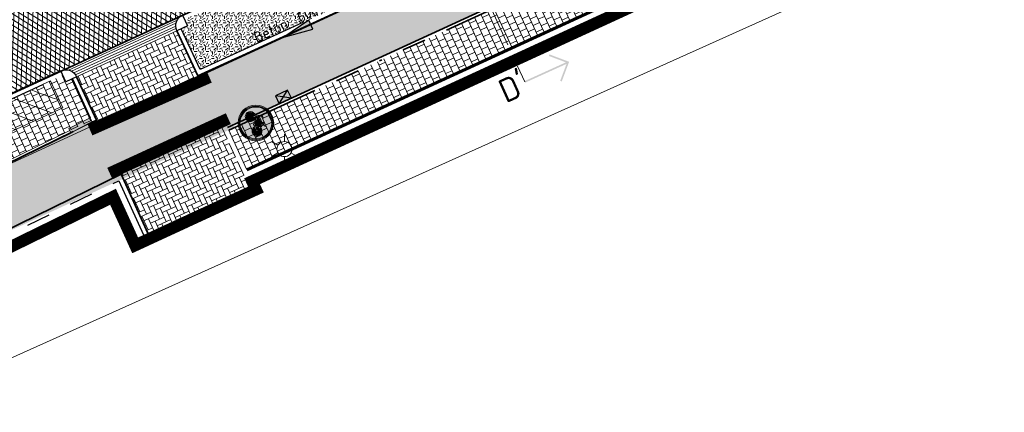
# Model space of a CAD drawing. Header units: metres. Extents: x 195696 to 514079, y 327475 to 328989.
# Tile 69 of 256: x 195981 to 196023, y 327633 to 327649. Entities that reach past the tile are written whole.
import ezdxf
from ezdxf.enums import TextEntityAlignment as Align

# ---------------------------------------------------------------- set-up
doc = ezdxf.new("R2010")
doc.units = ezdxf.units.M
for name, pattern in [('11strp', [2, 1, -1]), ('CENTER2', [1.125, 0.75, -0.125, 0.125, -0.125]), ('VH-RIJWIELPADBAND', [20, 8, -2, 2, -2, 0, -2, 2, -2]), ('VH-TROTTOIRBAND_180-200', [20, 10, -2, 2, -2, 2, -2]), ('XX-CENTER', [8, 5, -1, 1, -1])]:
    doc.linetypes.add(name, pattern=pattern)
for name, color, linetype, lineweight in [('B-WE-OV-ARMATUUR-S-250', 7, 'Continuous', 18), ('B-WE-RI-GWA-G', 30, 'Continuous', 18), ('B-WE-RI-GWA_MATERIAAL-DIAMETER-BOB-STROOMRICHTING-S', 252, 'Continuous', 25), ('mk-nw-11streep 0.10', 7, '11strp', 35), ('N-WE-GR-GRAS-A-250', 62, 'Continuous', 18), ('N-WE-GW-ONTGRAVINGSVAK-vak 5-A-250', 82, 'Continuous', 18), ('N-WE-KG-WERKGRENS-200-G', 14, 'CENTER2', 35), ('N-WE-RI-HWA_KOLK_STRAATKOLK-S-250', 150, 'Continuous', 25), ('N-WE-VH-GESLOTENVERHARDING-A-200', 252, 'Continuous', 18), ('N-WE-VH-KANTOPSLUITING_ELEMENT_HOEKSTUK-S', 7, 'Continuous', 25), ('N-WE-VH-KANTOPSLUITING_OPSLUITBAND_100X200-G', 5, 'Continuous', 13), ('N-WE-VH-KANTOPSLUITING_OPSLUITBAND_60X200-G', 5, 'Continuous', 35), ('N-WE-VH-KANTOPSLUITING_RIJWIELPADBAND_40 120_250-G', 1, 'VH-RIJWIELPADBAND', 35), ('N-WE-VH-KANTOPSLUITING_TROTTOIRBAND_180 200_250-G', 6, 'VH-TROTTOIRBAND_180-200', 25), ('N-WE-VH-KANTOPSLUITING_TROTTOIRBAND_180 200_250_EINDVERLOOPBAND-S', 6, 'Continuous', 25), ('N-WE-VH-KANTOPSLUITING_VOORKANTBAND-G', 2, 'Continuous', 35), ('N-WE-VH-KANTVERHARDING-G', 5, 'Continuous', 35), ('N-WE-VH-KANTVERHARDING_STREKLAAG-G', 5, 'Continuous', 18), ('N-WE-VH-OPENVERHARDING_BETONSTRAATSTEEN_GRIJS-A', 252, 'Continuous', 18), ('N-WE-VH-OPENVERHARDING_BETONSTRAATSTEEN_ROOD-A', 13, 'Continuous', 18), ('N-WE-VH-TEGEL-A', 252, 'Continuous', 18), ('N-WE-VH-TEGEL_ANTRACIET-A-200', 250, 'Continuous', 18), ('N-WE-VH-VERKANTING-1OOR-S', 7, 'Continuous', 25), ('N-WE-VW-VERKEERSTEKEN_BORD_G-S-200', 7, 'Continuous', 25), ('X-XX-AL-VERWIJZING-S-250', 7, 'Continuous', 18), ('X-XX-AL-VERWIJZING_DOORSNEDE-G', 7, 'XX-CENTER', 18)]:
    doc.layers.add(name, color=color, linetype=linetype, lineweight=lineweight)
doc.styles.add('NLCS-ISO', font='NLCS-ISO.ttf')

# ---------------------------------------------------------------- blocks, each defined once
blk = doc.blocks.new('SRI-KOLK_STRAAT-SO')
h = blk.add_hatch(color=256)
h.dxf.hatch_style = 1
h.paths.add_polyline_path([(-1.125, 1.5), (-1.125, -1.110223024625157e-16), (1.110223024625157e-16, 0.7499999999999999)])
h.paths.add_polyline_path([(1.125, 1.5), (1.110223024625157e-16, 0.7499999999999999), (1.125, -1.110223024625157e-16)])
for p, q in [((-1.125, 0), (1.125, 1.5)), ((1.125, 0), (-1.125, 1.5))]:
    blk.add_line(p, q)
blk.add_lwpolyline([(-1.125, 0), (1.125, 0), (1.125, 1.5), (-1.125, 1.5)], close=True)
blk = doc.blocks.new('*U117')
blk.add_solid([(-1.280578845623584, 0), (-1.280578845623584, 0.4500000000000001), (1.219421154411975, 0)])
blk = doc.blocks.new('*U189')
at = {"ltscale": 0.1}
blk.add_hatch(color=256, dxfattribs=at).paths.add_polyline_path([(-2.500000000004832, 0), (2.500000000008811, -0.8333333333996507), (2.500000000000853, 0.8333333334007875)])
at = {"ltscale": 0.1, "flags": 128}
blk.add_lwpolyline([(-2.500000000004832, 0), (2.500000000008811, -0.8333333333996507), (2.500000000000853, 0.8333333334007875)], close=True, dxfattribs=at)
at = {"ltscale": 0.1, "style": 'NLCS-ISO'}
for tag, p in [('MAT', (-1, 0.5000000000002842)), ('BOBL', (-86.71155255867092, -3.239999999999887))]:
    blk.add_attdef(tag, text='', height=1.8, dxfattribs=at).set_placement(p, align=Align.BOTTOM_RIGHT)
for tag, p in [('DIA', (1, 0.5000000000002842)), ('BOBR', (92.60996309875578, -3.24))]:
    blk.add_attdef(tag, text='', height=1.8, dxfattribs=at).set_placement(p, align=Align.BOTTOM_LEFT)
blk.add_attdef('JVA', text='', height=1.8, dxfattribs=at).set_placement((0, -0.9999999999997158), align=Align.TOP_CENTER)
blk = doc.blocks.new('SVH-TROTTOIRBAND EINDVERLOOPBAND_180 200X250_200X120_LINKS_L1000_HD-MM')
at = {"linetype": 'Continuous', "lineweight": 18, "true_color": 0x939598}
h = blk.add_hatch(color=252, dxfattribs=at)
h.dxf.hatch_style = 1
h.paths.add_polyline_path([(-1000, 0), (0, 0), (0, 200), (-1000, 200)])
at = {"linetype": 'Continuous', "lineweight": 18}
for p in [(-900, 0), (0, 20)]:
    blk.add_line(p, (-100, 20), dxfattribs=at)
blk.add_lwpolyline([(-1000, 0), (0, 0), (0, 200), (-1000, 200)], close=True, dxfattribs=at)
blk = doc.blocks.new('SOV-ARMATUUR-SO')
for p, q in [((8.349587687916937e-10, 1.265625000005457), (1.669846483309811e-09, 2.53125000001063)), ((-1.096064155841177, 0.6328125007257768), (-2.192125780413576, 1.265625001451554)), ((1.096064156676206, 0.6328124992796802), (2.192125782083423, 1.26562499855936)), ((-1.096064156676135, -0.6328124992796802), (-2.192125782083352, -1.26562499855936)), ((-8.349587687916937e-10, -1.265625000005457), (-1.669775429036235e-09, -2.53125000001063)), ((1.096064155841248, -0.6328125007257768), (2.192125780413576, -1.265625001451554))]:
    blk.add_line(p, q)
blk.add_circle((0, 0), 1.265625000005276)
at = {"style": 'NLCS-ISO'}
blk.add_attdef('TYPE', text='', height=1.75, dxfattribs=at).set_placement((0.1052451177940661, 3.816837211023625), align=Align.MIDDLE_CENTER)
blk = doc.blocks.new('SAL-VERWIJZING_AANZICHT_RECHTS-SO')
h = blk.add_hatch(color=256)
h.dxf.hatch_style = 1
h.paths.add_polyline_path([(10.24748737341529, 1.170680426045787e-15), (7.123743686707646, 3.123743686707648), (6.876256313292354, 2.876256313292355), (9.57751262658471, 0.1750000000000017), (3.214697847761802e-17, 0.175), (-3.214697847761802e-17, -0.175), (9.577512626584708, -0.1749999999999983), (6.876256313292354, -2.876256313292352), (7.123743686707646, -3.123743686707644)])
at = {"lineweight": 50, "style": 'NLCS-ISO'}
blk.add_attdef('...', text='', height=5, dxfattribs=at).set_placement((0, 0), align=Align.MIDDLE_RIGHT)
blk = doc.blocks.new('SVH-KANTOPSLUITING_HOEKBLOK_180 200_R50')
at = {"flags": 128}
blk.add_lwpolyline([(0, 0), (0.5, 5.820766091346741e-11), (0.5, -0.5, -0.4142135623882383)], format="xyb", close=True, dxfattribs=at)
blk = doc.blocks.new('N-SVW-VERKEERSTEKEN_BORD_G11-SO')
at = {"true_color": 0x007dc8}
h = blk.add_hatch(color=152, dxfattribs=at)
h.dxf.hatch_style = 1
h.paths.add_polyline_path([(-2.682239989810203, 2.325529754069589), (-2.833352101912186, 2.456545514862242, 0.1804943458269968), (-3.75, 0, 0.4142135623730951), (0, -3.75), (0, -3.55, -0.4142135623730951), (-3.55, 0, -0.1804943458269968)])
at = {"true_color": 0xffffff}
h = blk.add_hatch(color=7, dxfattribs=at)
h.dxf.hatch_style = 1
h.paths.add_polyline_path([(-3.35, 0, -0.1804943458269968), (-2.531127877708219, 2.194513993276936), (-2.682239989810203, 2.325529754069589, 0.1804943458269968), (-3.55, 0, 0.4142135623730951), (0, -3.55), (0, -3.35, -0.4142135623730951)])
at = {"true_color": 0x007dc8}
h = blk.add_hatch(color=152, dxfattribs=at)
h.dxf.hatch_style = 1
h.paths.add_polyline_path([(3.35, 0, 1), (-3.35, 0, 1)])
h.paths.add_polyline_path([(0.1171692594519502, -0.6154226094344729), (-1.138563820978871, 0.7746088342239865), (-1.249145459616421, 0.4508016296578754, -0.4274709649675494), (-0.7752836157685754, -1.010778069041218, -0.4733002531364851), (-2.380733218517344, -1.323320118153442, -0.7942654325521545), (-1.454465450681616, 0.5297931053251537), (-1.07538349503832, 1.611764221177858, -0.3343475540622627), (-0.7199062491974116, 1.879967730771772), (-0.4040523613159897, 1.880296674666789), (-0.4040523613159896, 1.659197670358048), (-0.68049038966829, 1.659197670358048, 0.3458606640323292), (-0.8541774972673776, 1.553720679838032), (-0.9806130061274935, 1.216871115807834), (0.8516807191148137, 1.216871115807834), (0.9543889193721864, 1.438034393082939), (0.6384872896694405, 1.438034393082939, -1), (0.6384872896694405, 1.659197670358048), (1.451925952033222, 1.659197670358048), (1.451925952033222, 1.438034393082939), (1.191299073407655, 1.438034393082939), (1.017569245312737, 1.051046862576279), (1.309754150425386, 0.4824239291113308, -0.3180092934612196), (2.498367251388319, 0.1682784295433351, -0.476174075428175), (2.185969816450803, -1.43707551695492, -0.5293484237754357), (0.6226761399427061, -0.6154226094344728)], flags=16)
h.paths.add_polyline_path([(0.1487915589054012, -0.323173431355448), (-1.043793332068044, 1.003677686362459), (0.7490367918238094, 1.003677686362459)], flags=0)
h.paths.add_polyline_path([(0.3541436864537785, -0.3942593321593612), (0.8991141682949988, 0.7983255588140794), (1.112307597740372, 0.3876213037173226, 0.2341669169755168), (0.6226761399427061, -0.3942593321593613)], flags=0)
h.paths.add_polyline_path([(-1.174550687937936, -1.151357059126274, -0.6326380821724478), (-2.544374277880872, -0.5048088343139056, -0.4799026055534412), (-1.533456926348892, 0.3086298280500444), (-1.809894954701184, -0.473250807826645, 1.053204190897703), (-1.596637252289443, -0.5364311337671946), (-1.328104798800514, 0.2375439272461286, -0.5422541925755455)], flags=0)
h.paths.add_polyline_path([(0.8516807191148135, -0.6154226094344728), (1.696741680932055, -0.6154226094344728, 0.566150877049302), (1.791544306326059, -0.4574396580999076), (1.412462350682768, 0.2849773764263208, -0.5642606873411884), (2.50826544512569, -0.6325150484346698, -0.3964878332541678), (1.602684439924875, -1.338434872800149, -0.3501344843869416)], flags=0)
h.paths.add_polyline_path([(0.8516807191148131, -0.3942593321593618, -0.2160576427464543), (1.215015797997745, 0.1822691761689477), (1.515106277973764, -0.3942593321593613)], flags=0)
h = blk.add_hatch(color=152, dxfattribs=at)
h.dxf.hatch_style = 1
h.paths.add_polyline_path([(3.356918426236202, 1.154815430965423), (3.546040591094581, 1.219875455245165, 0.5778775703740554), (-2.833352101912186, 2.456545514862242), (-2.682239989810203, 2.325529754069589, -0.5778775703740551)])
at = {"true_color": 0xffffff}
h = blk.add_hatch(color=7, dxfattribs=at)
h.dxf.hatch_style = 1
h.paths.add_polyline_path([(-2.682239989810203, 2.325529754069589), (-2.531127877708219, 2.194513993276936, -0.5778775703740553), (3.167796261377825, 1.089755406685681), (3.356918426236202, 1.154815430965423, 0.5778775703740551)])
h = blk.add_hatch(color=7, dxfattribs=at)
h.dxf.hatch_style = 1
h.paths.add_polyline_path([(1.017569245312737, 1.051046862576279), (1.191299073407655, 1.438034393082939), (1.451925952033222, 1.438034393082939), (1.451925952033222, 1.659197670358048), (0.6384872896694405, 1.659197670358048, 1), (0.6384872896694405, 1.438034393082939), (0.9543889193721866, 1.438034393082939), (0.8516807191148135, 1.216871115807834), (-0.9806130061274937, 1.216871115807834), (-0.8541774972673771, 1.553720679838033, -0.3458606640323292), (-0.680490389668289, 1.659197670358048), (-0.4040523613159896, 1.659197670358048), (-0.4040523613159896, 1.880296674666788), (-0.7199062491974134, 1.879967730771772, 0.3343475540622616), (-1.075383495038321, 1.611764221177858), (-1.454465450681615, 0.5297931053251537, 0.7942654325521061), (-2.380733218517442, -1.323320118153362, 0.4733002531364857), (-0.7752836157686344, -1.010778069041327, 0.427470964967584), (-1.249145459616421, 0.4508016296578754), (-1.138563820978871, 0.7746088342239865), (0.1171692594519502, -0.6154226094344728), (0.6226761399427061, -0.6154226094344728, 0.5293484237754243), (2.18596981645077, -1.437075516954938, 0.4761740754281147), (2.498367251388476, 0.1682784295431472, 0.3180092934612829), (1.309754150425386, 0.4824239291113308)])
h.paths.add_polyline_path([(-1.043793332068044, 1.003677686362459), (0.7490367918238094, 1.003677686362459), (0.1487915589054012, -0.323173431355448)], flags=16)
h.paths.add_polyline_path([(-1.328104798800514, 0.2375439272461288, -0.5422541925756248), (-1.174550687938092, -1.151357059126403, -0.6326380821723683), (-2.544374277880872, -0.5048088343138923, -0.479902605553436), (-1.533456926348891, 0.3086298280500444), (-1.809894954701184, -0.473250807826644, 1.053204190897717), (-1.596637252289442, -0.5364311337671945)], flags=16)
h.paths.add_polyline_path([(0.8991141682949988, 0.7983255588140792), (1.112307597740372, 0.3876213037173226, 0.2341669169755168), (0.6226761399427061, -0.3942593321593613), (0.3541436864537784, -0.3942593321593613)], flags=16)
h.paths.add_polyline_path([(1.215015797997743, 0.1822691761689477), (1.515106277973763, -0.3942593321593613), (0.8516807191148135, -0.3942593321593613, -0.2160576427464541)], flags=16)
h.paths.add_polyline_path([(0.8516807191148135, -0.6154226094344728), (1.696741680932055, -0.6154226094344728, 0.566150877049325), (1.791544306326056, -0.4574396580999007), (1.412462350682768, 0.2849773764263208, -0.5642606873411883), (2.50826544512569, -0.6325150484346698, -0.3964878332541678), (1.602684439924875, -1.338434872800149, -0.3501344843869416)], flags=16)
at = {"true_color": 0x007dc8}
h = blk.add_hatch(color=152, dxfattribs=at)
h.dxf.hatch_style = 1
h.paths.add_polyline_path([(-1.328104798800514, 0.2375439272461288), (-1.596637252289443, -0.5364311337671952, -1.053204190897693), (-1.809894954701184, -0.4732508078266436), (-1.533456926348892, 0.3086298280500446, 0.4799026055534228), (-2.544374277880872, -0.5048088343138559, 0.6326380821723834), (-1.174550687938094, -1.151357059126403, 0.5422541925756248)])
h = blk.add_hatch(color=152, dxfattribs=at)
h.dxf.hatch_style = 1
h.paths.add_polyline_path([(0.7490367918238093, 1.003677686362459), (-1.043793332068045, 1.003677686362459), (0.1487915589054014, -0.323173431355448)])
h = blk.add_hatch(color=152, dxfattribs=at)
h.dxf.hatch_style = 1
h.paths.add_polyline_path([(3.75, 0, 0.08302223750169), (3.546040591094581, 1.219875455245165), (3.356918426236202, 1.154815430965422, -0.08302223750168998), (3.55, 0, -0.4142135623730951), (0, -3.55), (0, -3.75, 0.4142135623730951)])
at = {"true_color": 0xffffff}
h = blk.add_hatch(color=7, dxfattribs=at)
h.dxf.hatch_style = 1
h.paths.add_polyline_path([(3.356918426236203, 1.154815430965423), (3.167796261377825, 1.08975540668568, -0.08302223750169), (3.35, 0, -0.4142135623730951), (0, -3.35), (0, -3.55, 0.4142135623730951), (3.55, 0, 0.08302223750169)])
at = {"true_color": 0x007dc8}
h = blk.add_hatch(color=152, dxfattribs=at)
h.dxf.hatch_style = 1
h.paths.add_polyline_path([(1.112307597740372, 0.3876213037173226), (0.8991141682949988, 0.798325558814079), (0.3541436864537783, -0.3942593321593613), (0.6226761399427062, -0.3942593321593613, -0.2341669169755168)])
h = blk.add_hatch(color=152, dxfattribs=at)
h.dxf.hatch_style = 1
h.paths.add_polyline_path([(2.50826544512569, -0.6325150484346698, 0.5642606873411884), (1.412462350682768, 0.284977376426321), (1.791544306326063, -0.4574396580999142, -0.5661508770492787), (1.696741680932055, -0.6154226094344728), (0.8516807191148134, -0.6154226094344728, 0.3501344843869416), (1.602684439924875, -1.338434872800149, 0.3964878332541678)])
h = blk.add_hatch(color=152, dxfattribs=at)
h.dxf.hatch_style = 1
h.paths.add_polyline_path([(1.215015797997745, 0.1822691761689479, 0.2160576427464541), (0.8516807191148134, -0.3942593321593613), (1.515106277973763, -0.3942593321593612)])
at = {"color": 7, "lineweight": 0, "true_color": 0xffffff}
for points in [[(1.017569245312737, 1.051046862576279), (1.191299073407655, 1.438034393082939), (1.451925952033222, 1.438034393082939), (1.451925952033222, 1.659197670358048), (0.6384872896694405, 1.659197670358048, 0.9999999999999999), (0.6384872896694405, 1.438034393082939), (0.9543889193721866, 1.438034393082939), (0.8516807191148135, 1.216871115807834), (-0.9806130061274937, 1.216871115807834), (-0.8541774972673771, 1.553720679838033, -0.3458606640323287), (-0.680490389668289, 1.659197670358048), (-0.4040523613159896, 1.659197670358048), (-0.4040523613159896, 1.880296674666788), (-0.7199062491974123, 1.879967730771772, 0.3343475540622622), (-1.07538349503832, 1.611764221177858), (-1.454465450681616, 0.5297931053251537, 0.7942654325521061), (-2.380733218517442, -1.323320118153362, 0.4733002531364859), (-0.7752836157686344, -1.010778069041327, 0.4274709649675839), (-1.249145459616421, 0.4508016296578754), (-1.138563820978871, 0.7746088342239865), (0.1171692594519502, -0.6154226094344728), (0.6226761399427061, -0.6154226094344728, 0.5293484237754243), (2.18596981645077, -1.437075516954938, 0.4761740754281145), (2.498367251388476, 0.1682784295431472, 0.3180092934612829), (1.309754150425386, 0.4824239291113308)], [(-1.328104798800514, 0.2375439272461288, -0.5422541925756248), (-1.174550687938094, -1.151357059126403, -0.6326380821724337), (-2.544374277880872, -0.5048088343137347, -0.479902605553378), (-1.533456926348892, 0.3086298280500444), (-1.809894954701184, -0.473250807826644, 1.053204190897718), (-1.596637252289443, -0.5364311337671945)], [(0.8991141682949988, 0.7983255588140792), (0.3541436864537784, -0.3942593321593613), (0.6226761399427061, -0.3942593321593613, -0.2341669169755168), (1.112307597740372, 0.3876213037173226)], [(1.412462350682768, 0.2849773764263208, -0.5642606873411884), (2.50826544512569, -0.6325150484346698, -0.3964878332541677), (1.602684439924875, -1.338434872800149, -0.3501344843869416), (0.8516807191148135, -0.6154226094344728), (1.696741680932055, -0.6154226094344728, 0.5661508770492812), (1.791544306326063, -0.457439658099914)], [(1.515106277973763, -0.3942593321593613), (1.215015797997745, 0.1822691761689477, 0.2160576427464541), (0.8516807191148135, -0.3942593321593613)]]:
    blk.add_lwpolyline(points, format="xyb", close=True, dxfattribs=at)
blk.add_lwpolyline([(0.7490367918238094, 1.003677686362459), (-1.043793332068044, 1.003677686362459), (0.1487915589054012, -0.323173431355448)], close=True, dxfattribs=at)
at = {"color": 152, "lineweight": 0, "true_color": 0x007dc8}
blk.add_circle((0, 0), 3.75, dxfattribs=at)
at = {"color": 7, "lineweight": 0, "true_color": 0xffffff}
for radius in [3.55, 3.35]:
    blk.add_circle((0, 0), radius, dxfattribs=at)

msp = doc.modelspace()

# ---------------------------------------------------------------- hatches: boundary and pattern name
at = {"layer": 'N-WE-GR-GRAS-A-250', "lineweight": 0}
h = msp.add_hatch(dxfattribs=at)
h.set_pattern_fill('AGR-GRAS_02-SO', color=256, scale=0.05, pattern_type=2)
h.set_pattern_definition([(0, (0, 0), (0.5, 0.5), [0.125, -0.375]), (0, (0.275, 0.3), (0.5, 0.5), [0.125, -0.375]), (90, (0.05, 0.175), (-0.5, 0.5), [0.125, -0.375]), (90, (0.25, 0.35), (-0.5, 0.5), [0.125, -0.375]), (45, (0.1, 0.35), (0, 0.5000000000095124), [0.125, -0.582106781]), (135, (0.275, 0), (-0.5000000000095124, 0), [0.125, -0.582106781]), (26.56505119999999, (0.125, 0.15), (0.5000000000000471, 2.000322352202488e-10), [0.125, -0.9930339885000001]), (26.56505119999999, (0.35, 0.4), (0.5000000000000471, 2.000322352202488e-10), [0.125, -0.9930339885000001]), (63.43494882, (0.35, 0), (2.54993137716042e-11, 0.500000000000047), [0.125, -0.9930339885]), (63.43494882, (0.125, 0.225), (2.54993137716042e-11, 0.500000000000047), [0.125, -0.9930339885]), (63.43494882, (0.3, 0.1), (2.54993137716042e-11, 0.500000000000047), [0.125, -0.9930339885]), (116.5650512, (0, 0.275), (-2.000324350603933e-10, 0.500000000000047), [0.125, -0.9930339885]), (153.43494882, (0.1, 0.07500000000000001), (-0.500000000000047, 2.549949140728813e-11), [0.125, -0.9930339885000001])])
h.paths.add_polyline_path([(195996.6310215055, 327650.5267741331), (195995.7151952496, 327652.5212102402), (195988.3719412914, 327649.1531466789), (195988.4969948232, 327648.8804534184), (195988.2279129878, 327648.7570435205), (195989.0275088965, 327647.0350624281)])
at = {"layer": 'N-WE-GW-ONTGRAVINGSVAK-vak 5-A-250', "lineweight": 0, "transparency": 33554495}
msp.add_hatch(color=256, dxfattribs=at).paths.add_polyline_path([(195928.1326799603, 327617.5530376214), (195930.0224477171, 327614.4069844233), (195947.0866307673, 327624.0993336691), (195960.083, 327630.579), (195971.69, 327635.965), (195990.4758923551, 327644.6077733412), (195989.4472236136, 327646.8431009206), (195969.9741678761, 327637.8573352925), (195969.3057477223, 327638.222267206), (195965.4, 327636.922), (195960.3559734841, 327635.1764013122), (195950.1434288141, 327629.8944182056), (195934.3076709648, 327621.147298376)])
at = {"layer": 'N-WE-VH-GESLOTENVERHARDING-A-200', "lineweight": 0}
h = msp.add_hatch(dxfattribs=at)
h.set_pattern_fill('AVH-GESLOTEN-SOD', color=256, scale=0.1, angle=28, pattern_type=2)
h.set_pattern_definition([(87.99999999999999, (0, 0), (-0.1998781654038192, 0.006979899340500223), []), (148, (0, 0), (-0.1059838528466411, -0.1696096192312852), [])])
edge = h.paths.add_edge_path()
edge.add_arc((196043.1978634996, 327406.4100113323), 243.7000000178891, 114.6377677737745, 117.7694669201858)
edge.add_arc((195952.9500934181, 327577.8014638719), 49.99999999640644, 117.769466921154, 133.471123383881)
edge.add_arc((195884.1512031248, 327650.3735845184), 50.00000000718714, 306.4912656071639, 313.4711229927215, ccw=False)
edge.add_line((195913.8862149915, 327610.1762080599), (195909.2428863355, 327617.4930319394))
edge.add_arc((196043.1953181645, 327406.4153922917), 249.9940478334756, 114.63775157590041, 122.39970749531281, ccw=False)
edge.add_line((195938.9778525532, 327633.6503891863), (196015.1880523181, 327668.6029268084))
edge.add_arc((195990.1752496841, 327723.1406174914), 60.00000000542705, 294.6377677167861, 307.6954955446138)
edge.add_line((196026.8631397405, 327675.6643210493), (196030.3420670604, 327668.7281570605))
edge.add_line((196030.3420670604, 327668.7281570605), (196027.0168718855, 327667.1070542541))
edge.add_line((196027.0168718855, 327667.1070542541), (196016.1131317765, 327662.0962125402))
edge.add_line((196016.1131317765, 327662.0962125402), (195941.6041967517, 327627.9239316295))
at = {"layer": 'N-WE-VH-OPENVERHARDING_BETONSTRAATSTEEN_GRIJS-A', "lineweight": 0}
h = msp.add_hatch(dxfattribs=at)
h.set_pattern_fill('AVH-BSS_KEIFORMAAT_KEPER', color=256, scale=2, angle=-65.45400655, pattern_type=2)
h.set_pattern_definition([(294.54599345, (195986.1440039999, 327647.3620722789), (0.2782608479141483, -0.1037829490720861), [0.63, -0.21]), (204.54599345, (195986.5260477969, 327647.5365501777), (0.2782608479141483, -0.1037829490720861), [0.63, -0.21])])
h.paths.add_polyline_path([(195989.9552856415, 327644.5780451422), (195985.6939585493, 327642.6319742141), (195986.8206148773, 327640.1606634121), (195991.1792949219, 327641.9534258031)])
h.paths.add_polyline_path([(195988.0425245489, 327648.6720182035), (195983.8235245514, 327646.7346504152), (195984.6570284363, 327644.9067882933), (195988.9303719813, 327646.770353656)])
at = {"layer": 'N-WE-VH-OPENVERHARDING_BETONSTRAATSTEEN_ROOD-A', "lineweight": 0}
h = msp.add_hatch(dxfattribs=at)
h.set_pattern_fill('AVH-BSS_KEIFORMAAT_KEPER', color=256, scale=2, angle=24.67704716, pattern_type=2)
h.set_pattern_definition([(24.67704716, (195933.7465657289, 327618.6086969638), (0.1031462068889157, 0.2784975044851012), [0.63, -0.21]), (294.67704716, (195933.5712144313, 327618.9903406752), (0.1031462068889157, 0.2784975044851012), [0.63, -0.21])])
edge = h.paths.add_edge_path()
edge.add_arc((196036.7229021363, 327687.886919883), 20.00000010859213, 294.3331254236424, 295.3437132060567)
edge.add_line((196045.2838521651, 327669.8117950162), (196050.8148406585, 327672.4314458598))
edge.add_line((196050.8148406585, 327672.4314458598), (196049.8300551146, 327674.6079746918))
edge.add_line((196049.8300551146, 327674.6079746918), (196041.304569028, 327670.7526347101))
edge.add_line((196041.304569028, 327670.7526347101), (196015.6080153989, 327659.0185886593))
edge.add_line((196015.6080153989, 327659.0185886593), (196009.2880393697, 327656.1186795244))
edge.add_line((196009.2880393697, 327656.1186795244), (195990.8105155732, 327647.633974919))
edge.add_line((195990.8105155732, 327647.633974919), (195989.0206813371, 327646.8118361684))
edge.add_line((195989.0206813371, 327646.8118361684), (195984.6570284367, 327644.9067882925))
edge.add_line((195984.6570284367, 327644.9067882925), (195985.6943316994, 327642.6311557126))
edge.add_line((195985.6943316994, 327642.6311557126), (195990.1806999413, 327644.593796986))
edge.add_line((195990.1806999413, 327644.593796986), (196015.800666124, 327656.3582438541))
edge.add_line((196015.800666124, 327656.3582438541), (196042.3388831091, 327668.4766259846))
edge.add_line((196042.3388831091, 327668.4766259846), (196044.9637264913, 327669.6636156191))
h = msp.add_hatch(dxfattribs=at)
h.set_pattern_fill('AVH-BSS_KEIFORMAAT_KEPER', color=256, scale=2, angle=26.56885433, pattern_type=2)
h.set_pattern_definition([(26.56885433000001, (195915.4831970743, 327624.8546070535), (0.09389615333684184, 0.2817507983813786), [0.63, -0.21]), (296.56885433, (195915.2953424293, 327625.2302540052), (0.09389615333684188, 0.2817507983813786), [0.63, -0.21])])
h.paths.add_polyline_path([(195983.8047951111, 327658.9620656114), (195982.7932514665, 327661.2482807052), (195978.0763189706, 327659.1612578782), (195950.3046045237, 327646.8735683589, 0.0551473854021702), (195902.301786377, 327618.9574783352), (195901.6726788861, 327618.4920785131), (195903.1594979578, 327616.4822603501), (195903.7886054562, 327616.9476601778, -0.05514738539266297), (195951.3161481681, 327644.587353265), (195979.0878626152, 327656.8750427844)])
h = msp.add_hatch(dxfattribs=at)
h.set_pattern_fill('AVH-BSS_KEIFORMAAT_KEPER', color=256, scale=2, angle=28.07844222, pattern_type=2)
h.set_pattern_definition([(28.07844222, (195918.8939923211, 327606.9957725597), (0.08644105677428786, 0.2841266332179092), [0.6299999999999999, -0.21]), (298.07844222, (195918.6963067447, 327607.3663402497), (0.08644105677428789, 0.2841266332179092), [0.63, -0.21])])
edge = h.paths.add_edge_path()
edge.add_line((195985.685783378, 327642.6269786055), (195984.6570284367, 327644.9067882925))
edge.add_line((195984.6570284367, 327644.9067882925), (195960.9, 327633.298))
edge.add_arc((196102.5055242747, 327329.431624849), 335.2415523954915, 114.9861068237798, 120.5382059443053)
edge.add_arc((196088.3640664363, 327350.1086381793), 310.2516950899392, 120.2291231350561, 123.4130898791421)
edge.add_line((195917.5173136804, 327609.0825777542), (195918.8939923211, 327606.9957725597))
edge.add_arc((196088.3640664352, 327350.1086381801), 307.7516950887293, 120.2278679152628, 123.4130898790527, ccw=False)
edge.add_arc((196102.5055242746, 327329.4316248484), 332.7415523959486, 114.98214642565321, 120.53936724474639, ccw=False)
edge.add_line((195961.9768437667, 327631.0416887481), (195985.685783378, 327642.6269786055))
at = {"layer": 'N-WE-VH-TEGEL-A', "lineweight": 0}
h = msp.add_hatch(dxfattribs=at)
h.set_pattern_fill('AVH-TEGEL_300X300_HALFST', color=256, angle=24.66414112, pattern_type=2)
h.set_pattern_definition([(24.66414112, (195990.9819128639, 327642.8489595), (0.2100360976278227, 0.261504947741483), [0.3, -0.3]), (114.66414112, (195990.9819128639, 327642.8489595), (-0.2726308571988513, -0.1251895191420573), [])])
h.paths.add_polyline_path([(196012.0388067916, 327652.5180866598), (196011.2894880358, 327654.1547067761), (195991.9038373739, 327645.2529987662), (195990.220514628, 327644.4797847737), (195990.9819128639, 327642.8489595)])
h = msp.add_hatch(dxfattribs=at)
h.set_pattern_fill('AVH-TEGEL_300X300_HALFST', color=256, angle=24.5066733, pattern_type=2)
h.set_pattern_definition([(24.5066733, (0, 0), (0.2107540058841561, 0.2609267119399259), [0.3, -0.3]), (114.5066733, (0, 0), (-0.2729738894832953, -0.1244397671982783), [])])
h.paths.add_polyline_path([(195984.4468094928, 327644.8857503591), (195984.394260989, 327645.0009884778), (195983.6410733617, 327646.6527181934), (195983.3682368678, 327646.5282351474), (195983.2437095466, 327646.8011686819), (195975.988866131, 327643.4738556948), (195977.0505273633, 327641.3011986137), (195983.5396716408, 327644.4720961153)])
at = {"layer": 'N-WE-VH-TEGEL_ANTRACIET-A-200', "lineweight": 0}
h = msp.add_hatch(dxfattribs=at)
h.set_pattern_fill('AVH-TEGEL-SOD', color=256, scale=0.2, angle=69.63776771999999, pattern_type=2)
h.set_pattern_definition([(159.63776772, (0.2087724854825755, 0.5625069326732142), (-0.2087724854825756, -0.5625069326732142), [0.2])])
h.paths.add_polyline_path([(195983.2353439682, 327645.4221362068), (195982.7142439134, 327646.558338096), (195975.988866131, 327643.4738556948), (195976.5378239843, 327642.3504303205)])

# ---------------------------------------------------------------- linework, layer by layer
at = {"layer": 'B-WE-RI-GWA-G', "flags": 128}
for points in [[(195952.32, 327623.29), (195965.256, 327631.957), (195975.77, 327640.66), (196011.39, 327657.08), (196048.9974401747, 327673.3589608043)], [(195980.3194136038, 327634.57130641), (196051.92, 327666.71)]]:
    msp.add_lwpolyline(points, dxfattribs=at)
at = {"layer": 'mk-nw-11streep 0.10', "ltscale": 2, "const_width": 0.5, "flags": 128}
for points in [[(195984.3857265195, 327644.4959668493), (195989.4159689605, 327646.7193710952)], [(195990.214305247, 327644.9721353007), (195985.2168974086, 327642.6761098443)]]:
    msp.add_lwpolyline(points, dxfattribs=at)
at = {"layer": 'N-WE-KG-WERKGRENS-200-G', "ltscale": 20, "const_width": 0.5, "flags": 128}
msp.add_lwpolyline([(195828.5449324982, 327534.879240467, 0.003022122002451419), (195829.93590122, 327535.771814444, 0.01445730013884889), (195849.9203571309, 327549.7795194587), (195856.8154032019, 327554.916298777, 0.003168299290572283), (195864.1639217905, 327560.5850023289, 0.004116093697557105), (195873.665133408, 327568.1354444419), (195875.2468758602, 327569.7402853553, -0.04590442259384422), (195893.6684553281, 327584.1758765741, -0.003920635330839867), (195895.415665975, 327585.2829132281), (195899.6903654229, 327587.1140162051), (195908.6549476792, 327591.1456296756), (195913.7783480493, 327593.5262803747), (195911.7519175, 327599.815644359, 0.01672595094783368), (195914.3030782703, 327602.3834741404, -0.05873833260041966), (195918.1914157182, 327605.6903519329, -0.0149636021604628), (195933.7835255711, 327615.4114837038, -0.02290013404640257), (195960.6453597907, 327629.6436936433), (195962.2695904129, 327626.1022357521), (195964.6556142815, 327627.196545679), (195963.0164419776, 327630.7705827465), (195985.3556549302, 327641.6865604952), (195986.2883373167, 327639.6407298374), (195991.3787427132, 327641.9896044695), (195991.2167854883, 327642.3405929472), (196016.8331699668, 327654.1033951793), (196043.3648561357, 327666.2187952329), (196062.7450758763, 327674.9827924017, -0.2249660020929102), (196073.449816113, 327674.7914675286, -0.1421209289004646), (196089.6624870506, 327659.9048043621), (196098.6602686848, 327645.085066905), (196102.7039221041, 327638.3856411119), (196105.2942913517, 327634.0936276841), (196104.5483598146, 327630.4830016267), (196106.5069983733, 327630.0783598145), (196106.8157439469, 327631.572819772), (196109.5556329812, 327627.0332549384), (196106.9175713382, 327623.6433724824), (196107.2726273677, 327621.2378997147), (196108.1724373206, 327618.762568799), (196115.3588616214, 327620.4646843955), (196117.1091711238, 327616.5289866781), (196119.7797565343, 327617.7166670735), (196121.91969184, 327613.0267845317, -0.00392140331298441), (196122.0892688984, 327612.647286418), (196123.750845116, 327608.8491332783), (196134.2791748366, 327613.0028017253), (196129.7162030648, 327622.9043765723), (196131.4787331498, 327623.7577356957), (196131.9220392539, 327622.8057424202), (196136.5309742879, 327625.0444784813), (196135.9782779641, 327626.2430509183, 0.0008442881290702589), (196135.4677727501, 327627.3242460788, 0.00200703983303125), (196134.3940288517, 327629.5648853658, 0.01591494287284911), (196124.8497653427, 327647.7894020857), (196123.6001729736, 327650.0628411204), (196120.6893621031, 327655.3570407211, -0.0299467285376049), (196119.8876454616, 327657.1722740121, -0.03392687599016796), (196119.2473421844, 327659.3243675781, -0.079656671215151), (196118.7071710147, 327669.5938870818, -0.05596398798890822), (196120.895766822, 327679.4810814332, -0.02465094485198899), (196122.3280872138, 327683.3089118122, -0.06398449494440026), (196127.6991712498, 327692.3564989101, -0.0612915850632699), (196136.293138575, 327701.4290951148, -0.002153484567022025), (196137.0448438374, 327702.0496886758), (196134.1238128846, 327705.3584450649), (196130.8403230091, 327710.2730661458), (196128.7795578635, 327714.2167266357), (196130.2824716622, 327714.9511575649), (196136.9835533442, 327718.6725045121), (196150.0915809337, 327725.9518544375), (196156.6698113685, 327729.6049777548, 0.02051814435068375), (196159.759876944, 327731.9555349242, 0.01138610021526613), (196162.7602591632, 327734.61370686), (196165.2195120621, 327736.8760195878), (196167.7078296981, 327739.1642312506), (196170.8379913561, 327742.0864486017), (196172.2114536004, 327743.3378795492), (196172.7900103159, 327745.3866384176), (196177.2139084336, 327749.0588039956), (196171.1339694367, 327757.446802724), (196170.3308734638, 327756.8646883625), (196166.3917223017, 327754.1642742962, -0.0100198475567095), (196156.8914572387, 327748.0422097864, -0.01471472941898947), (196147.7306214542, 327742.3407961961, -0.01528916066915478), (196132.0511333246, 327733.9555756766), (196122.9626991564, 327729.5143181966), (196100.9848614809, 327719.042824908), (196087.5797895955, 327712.7232624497), (196081.7786652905, 327709.9886752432, -0.2480229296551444), (196065.9737873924, 327710.7727387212, -0.0712461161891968), (196063.1016454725, 327712.8429666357), (196060.8679620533, 327714.9103437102), (196050.3103998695, 327724.2971762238), (196044.9293871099, 327729.4094879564), (196037.4614946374, 327736.5039462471), (196032.9629942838, 327731.7832916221), (196022.0346868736, 327741.8797633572), (196018.5616055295, 327737.8270700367), (196029.6593570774, 327728.3165073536), (196024.2891402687, 327722.6810873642), (196034.8576936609, 327713.3451998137), (196036.6471843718, 327711.7636285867), (196037.5375465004, 327710.9511731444), (196040.1934819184, 327706.0842392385), (196041.8161890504, 327702.9959890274), (196042.3214468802, 327700.6229266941), (196041.2663362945, 327695.3568707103), (196023.709869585, 327687.1903512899), (196023.4951042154, 327687.5758275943), (195979.9437075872, 327667.9113284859), (195976.7737302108, 327674.8803333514), (195975.8441556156, 327679.2544665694), (195926.1986886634, 327656.7524510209), (195882.7902105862, 327637.089170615), (195881.879234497, 327639.009765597), (195874.9585656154, 327635.9455117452), (195875.384539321, 327634.9207798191, -0.04918109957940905), (195875.5385754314, 327634.4258961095, -0.2318256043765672), (195874.9557544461, 327632.1454860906, -0.07746400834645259), (195874.3361499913, 327631.6101987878), (195873.9705564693, 327631.4274020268), (195873.5946628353, 327631.2433504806), (195871.5802376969, 327630.3158382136), (195870.8957485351, 327630.0005341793), (195869.0103416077, 327629.1436501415), (195872.6494445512, 327620.8904526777), (195873.4676874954, 327621.2196042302, -0.07566582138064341), (195875.1650564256, 327621.7493192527), (195875.3232605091, 327621.7713942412), (195875.4866921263, 327621.7896601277, -0.08613164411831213), (195877.2482289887, 327621.6983242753, -0.01963332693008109), (195877.6368416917, 327621.5943180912, -0.1395863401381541), (195880.0341996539, 327620.0301874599, -0.05548109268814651), (195880.685988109, 327619.0919567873), (195880.8395418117, 327618.7565879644), (195880.9070976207, 327618.608889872), (195878.4306356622, 327617.5280064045), (195879.5647862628, 327616.8923987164), (195882.3475669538, 327610.7493257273), (195879.8452018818, 327608.734657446, 0.1964746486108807), (195876.1627006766, 327602.0723668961, -0.1879515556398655), (195875.3311774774, 327600.5077894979), (195872.4633350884, 327598.0391846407, 0.01059940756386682), (195868.9136781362, 327594.85022724), (195868.0938996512, 327594.081733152, -0.02178076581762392), (195864.8276881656, 327591.2767985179), (195861.4742628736, 327588.6417396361), (195859.1297837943, 327585.548004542, -0.03149793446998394), (195856.5342211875, 327582.6121502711, -0.008822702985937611), (195850.2659221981, 327577.0803502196, -0.01452253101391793), (195839.5124260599, 327568.4463028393), (195839.2340966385, 327568.2322805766, -0.02049592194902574), (195820.3248775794, 327554.9465112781), (195818.0145626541, 327553.4715049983), (195816.984273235, 327552.8391840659), (195828.5449324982, 327534.879240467)], format="xyb", close=True, dxfattribs=at)
at = {"layer": 'N-WE-VH-KANTOPSLUITING_OPSLUITBAND_100X200-G', "flags": 128}
for points in [[(195988.4134462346, 327649.0626496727), (195988.4134674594, 327649.0626594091)], [(195988.4551342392, 327648.9717535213), (195988.4551625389, 327648.9717665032)]]:
    msp.add_lwpolyline(points, dxfattribs=at)
msp.add_lwpolyline([(195904.6872063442, 327598.2245482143, 0.04750888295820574), (195911.8855672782, 327604.6297244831, -0.05873833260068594), (195916.3625062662, 327608.4371846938, -0.01495635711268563), (195932.1144210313, 327618.2582661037, -0.02422945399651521), (195960.8569246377, 327633.3882516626), (195983.5396716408, 327644.4720961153)], format="xyb", dxfattribs=at)
at = {"layer": 'N-WE-VH-KANTOPSLUITING_OPSLUITBAND_60X200-G', "flags": 128}
msp.add_lwpolyline([(195990.9819128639, 327642.8489595), (196016.600019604, 327654.6125525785), (196043.1331772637, 327666.728624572), (196062.5143327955, 327675.4930449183, -0.2249660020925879), (196073.6986453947, 327675.2931486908, -0.1421209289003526), (196090.1411668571, 327660.1954340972), (196099.1393277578, 327645.3750719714), (196103.1833693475, 327638.6750030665), (196105.7803687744, 327634.3720040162), (196110.2339689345, 327626.9930896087), (196107.2783510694, 327623.1951506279)], format="xyb", dxfattribs=at)
at = {"layer": 'N-WE-VH-KANTOPSLUITING_RIJWIELPADBAND_40 120_250-G', "ltscale": 0.5, "flags": 128}
msp.add_lwpolyline([(195990.230775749, 327644.4847446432), (196015.8506077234, 327656.249129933), (196042.3884951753, 327668.3673617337), (196045.0131714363, 327669.5542757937, 0.004409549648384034), (196045.335217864, 327669.7033442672), (196054.1532453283, 327673.8798405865, -0.01128810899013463), (196054.9728465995, 327674.2456121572, -0.02960797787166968), (196063.331989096, 327677.1835836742), (196064.72694543, 327677.5828726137, -0.1970093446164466), (196075.9462916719, 327676.3408676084, -0.1481814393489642), (196093.0064057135, 327659.0016509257, 0.01565035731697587), (196093.4719660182, 327658.1777936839), (196100.6791604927, 327646.3072311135), (196104.7244520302, 327639.6050913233), (196107.3214308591, 327635.3021264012), (196111.9269097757, 327627.671572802, -0.3676355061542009), (196111.3267418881, 327623.9892547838), (196110.3263864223, 327623.1387124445), (196108.6890152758, 327621.9880002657), (196107.5162459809, 327621.2994840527)], format="xyb", dxfattribs=at)
at = {"layer": 'N-WE-VH-KANTOPSLUITING_TROTTOIRBAND_180 200_250-G', "flags": 128}
for points in [[(196009.1477703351, 327658.3520901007), (196009.8090537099, 327656.9077519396, -0.4138880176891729), (196009.6614733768, 327656.5102346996), (195990.7270558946, 327647.8157288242), (195989.0275088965, 327647.0350624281), (195988.2243210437, 327648.7553961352)], [(195903.9956943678, 327603.2060220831, -0.01071176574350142), (195911.3760321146, 327608.1971847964, 0.04641067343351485), (195918.6882459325, 327613.9423798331, -0.06861879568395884), (195929.7475175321, 327621.8659674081, -0.01366546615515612), (195941.6875728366, 327627.7421393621), (195983.2437095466, 327646.8011686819)]]:
    msp.add_lwpolyline(points, format="xyb", dxfattribs=at)
msp.add_lwpolyline([(195983.6410733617, 327646.6527181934), (195984.3942609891, 327645.0009884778)], dxfattribs=at)
at = {"layer": 'N-WE-VH-KANTOPSLUITING_TROTTOIRBAND_180 200_250-G', "ltscale": 0.5, "flags": 128}
msp.add_lwpolyline([(195908.9280988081, 327597.2206792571, -0.876393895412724), (195908.6150265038, 327597.7264369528, 0.03407814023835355), (195913.9367887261, 327602.7238151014, -0.05873833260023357), (195917.9143082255, 327606.1065387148, -0.01496249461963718), (195933.530631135, 327615.8428145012, -0.02425450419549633), (195962.0629879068, 327630.8611822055), (195985.5975669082, 327642.3612713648), (195986.6386341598, 327640.0776994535)], format="xyb", dxfattribs=at)
at = {"layer": 'N-WE-VH-KANTOPSLUITING_VOORKANTBAND-G', "flags": 128}
for points in [[(195990.1806999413, 327644.593796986), (196015.8006469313, 327656.35823509), (196042.3388497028, 327668.4766108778), (196044.9637264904, 327669.6636156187, 0.004409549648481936), (196045.2838521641, 327669.8117950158), (196054.1018796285, 327673.9882913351, -0.01128810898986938), (196054.9264281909, 327674.3562707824, -0.02960797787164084), (196063.2989667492, 327677.2989505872), (196064.6939230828, 327677.6982395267, -0.1970093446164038), (196076.0037479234, 327676.4462183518, -0.1481814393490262), (196093.1126748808, 327659.0573901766, 0.01565035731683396), (196093.5745402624, 327658.2400714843), (196100.7818160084, 327646.3693750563), (196104.8271884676, 327639.6671011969), (196107.4241695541, 327635.3641325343), (196112.0296473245, 327627.7335808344, -0.3676355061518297), (196111.4044724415, 327623.8978328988), (196110.3999065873, 327623.0437107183), (196108.754, 327621.887), (196107.577, 327621.196)], [(196107.231, 327623.232), (196110.1612900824, 327626.9973930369), (196105.729, 327634.341), (196103.132, 327638.644), (196099.088, 327645.344), (196090.089879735, 327660.164295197, 0.1421209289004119), (196073.6719851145, 327675.2393971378, 0.2249660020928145), (196062.5390552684, 327675.4383750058), (196043.158, 327666.674), (196016.625, 327654.558), (195991.007295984, 327642.7945918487)], [(196009.3294989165, 327658.4356051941, -0.000141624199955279), (196009.3296169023, 327658.4353476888), (196009.9909002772, 327656.9910095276, -0.4138880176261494), (196009.7449330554, 327656.3284807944), (195990.8105155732, 327647.633974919), (195988.9303719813, 327646.770353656), (195988.0425245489, 327648.6720182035)], [(195903.879925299, 327603.3670487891, -0.01093582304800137), (195911.2675666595, 327608.3652182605, 0.04641067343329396), (195918.5506481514, 327614.0875240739, -0.0686187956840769), (195929.6543344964, 327622.0429332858, -0.01366546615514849), (195941.6041968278, 327627.9239316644), (195983.1606910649, 327646.9831249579)], [(195983.6725546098, 327644.4257286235), (195960.9, 327633.298, 0.02423034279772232), (195932.165, 327618.172, 0.01495657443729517), (195916.4179277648, 327608.3539473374)], [(195904.74629929, 327598.1438758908, 0.04750888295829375), (195911.9588251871, 327604.5616562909, -0.0587383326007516), (195916.4179277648, 327608.3539473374, -0.01495657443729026), (195932.165, 327618.172, -0.02423034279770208), (195960.9, 327633.298), (195983.5835750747, 327644.382249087)], [(195909.0101484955, 327597.0382844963), (195909.0101484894, 327597.0382844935, -0.876393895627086), (195908.4883613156, 327597.8812139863, 0.03407814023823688), (195913.7902729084, 327602.8599514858, -0.05873833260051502), (195917.8034652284, 327606.2730134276, -0.01496205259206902), (195933.4294733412, 327616.015346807, -0.02425270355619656), (195961.9768437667, 327631.0416887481), (195985.6943316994, 327642.6311557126), (195986.8206148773, 327640.1606634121)]]:
    msp.add_lwpolyline(points, format="xyb", dxfattribs=at)
for points in [[(195988.4969948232, 327648.8804534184), (195988.4970004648, 327648.8804687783)], [(195983.8231266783, 327646.7357809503), (195984.6570284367, 327644.9067882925), (195984.482067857, 327644.8212944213)]]:
    msp.add_lwpolyline(points, dxfattribs=at)
at = {"layer": 'N-WE-VH-KANTVERHARDING-G'}
msp.add_lwpolyline([(195941.6041967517, 327627.9239316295), (196016.1131317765, 327662.0962125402)], dxfattribs=at)
at = {"layer": 'N-WE-VH-KANTVERHARDING_STREKLAAG-G', "flags": 128}
for points in [[(195983.1606910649, 327646.9831249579), (195988.288382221, 327649.335338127)], [(195983.4741369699, 327647.0168916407), (195988.0578961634, 327649.1195882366)], [(195983.6067244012, 327646.96769356), (195988.0084650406, 327648.9868932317)], [(195983.7013711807, 327646.9010910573), (195987.9970828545, 327648.8716523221)], [(195983.7718248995, 327646.8233905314), (195988.00992631, 327648.7675243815)], [(195983.8231266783, 327646.7357809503), (195988.0423416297, 327648.6724175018)]]:
    msp.add_lwpolyline(points, dxfattribs=at)
at = {"layer": 'N-WE-VH-TEGEL_ANTRACIET-A-200', "lineweight": 5}
msp.add_lwpolyline([(195983.2353439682, 327645.4221362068), (195982.7142439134, 327646.558338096), (195975.988866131, 327643.4738556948), (195976.5378239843, 327642.3504303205), (195983.2353439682, 327645.4221362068)], close=True, dxfattribs=at)
at = {"layer": 'X-XX-AL-VERWIJZING_DOORSNEDE-G', "flags": 128}
msp.add_lwpolyline([(195993.2306079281, 327667.1705867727), (196002.713453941, 327646.5193656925)], dxfattribs=at)

# ---------------------------------------------------------------- block references
at = {"layer": 'B-WE-OV-ARMATUUR-S-250', "xscale": 0.25, "yscale": 0.25, "zscale": 0.25}
msp.add_blockref('SOV-ARMATUUR-SO', (195992.583, 327643.692, 87.206), dxfattribs=at)
at = {"layer": 'B-WE-RI-GWA_MATERIAAL-DIAMETER-BOB-STROOMRICHTING-S'}
ref = msp.add_blockref('*U189', (195993.1259233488, 327648.660681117), dxfattribs=dict(at, xscale=0.25, yscale=0.25, zscale=0.25, rotation=24.74861380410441))
ref.add_attrib('MAT', 'Beton', dxfattribs={"layer": '0', "ltscale": 0.1, "height": 0.45, "rotation": 24.74861380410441, "style": 'NLCS-ISO'}).set_placement((195992.8465553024, 327648.6695408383), align=Align.BOTTOM_RIGHT)
ref.add_attrib('DIA', '600  (39m)', dxfattribs={"layer": '0', "ltscale": 0.1, "height": 0.45, "rotation": 24.74861380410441, "style": 'NLCS-ISO'}).set_placement((195993.3006319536, 327648.8788597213), align=Align.BOTTOM_LEFT)
at = {"layer": 'N-WE-RI-HWA_KOLK_STRAATKOLK-S-250', "xscale": 0.25, "yscale": 0.25, "zscale": 0.25, "rotation": 24.66414112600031}
msp.add_blockref('SRI-KOLK_STRAAT-SO', (195992.6160334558, 327645.7120791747), dxfattribs=at)
at = {"layer": 'N-WE-VH-KANTOPSLUITING_ELEMENT_HOEKSTUK-S'}
for p, rotation in [((195988.2885652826, 327649.3349389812), 294.6377677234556), ((195983.8231266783, 327646.7357809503), 204.5250854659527)]:
    msp.add_blockref('SVH-KANTOPSLUITING_HOEKBLOK_180 200_R50', p, dxfattribs=dict(at, rotation=rotation))
at = {"layer": 'N-WE-VH-KANTOPSLUITING_TROTTOIRBAND_180 200_250_EINDVERLOOPBAND-S', "xscale": 0.001, "yscale": 0.001, "zscale": 0.001, "rotation": 26.0566147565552}
msp.add_blockref('SVH-TROTTOIRBAND EINDVERLOOPBAND_180 200X250_200X120_LINKS_L1000_HD-MM', (195984.4819579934, 327644.8215191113), dxfattribs=at)
at = {"layer": 'N-WE-VH-VERKANTING-1OOR-S', "rotation": 294.6377677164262}
msp.add_blockref('*U117', (195993.0781695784, 327647.2661253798), dxfattribs=at)
at = {"layer": 'N-WE-VW-VERKEERSTEKEN_BORD_G-S-200', "xscale": 0.2, "yscale": 0.2, "zscale": 0.2, "rotation": 294.6641411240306}
msp.add_blockref('N-SVW-VERKEERSTEKEN_BORD_G11-SO', (195991.3770347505, 327644.7931255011), dxfattribs=at)
at = {"layer": 'X-XX-AL-VERWIJZING-S-250', "xscale": 0.2, "yscale": 0.2, "zscale": 0.2, "rotation": 24.3906879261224}
msp.add_blockref('SAL-VERWIJZING_AANZICHT_RECHTS-SO', (196002.713453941, 327646.5193656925), dxfattribs=at).add_auto_attribs({'...': "D'"})

doc.saveas('drawing.dxf')
